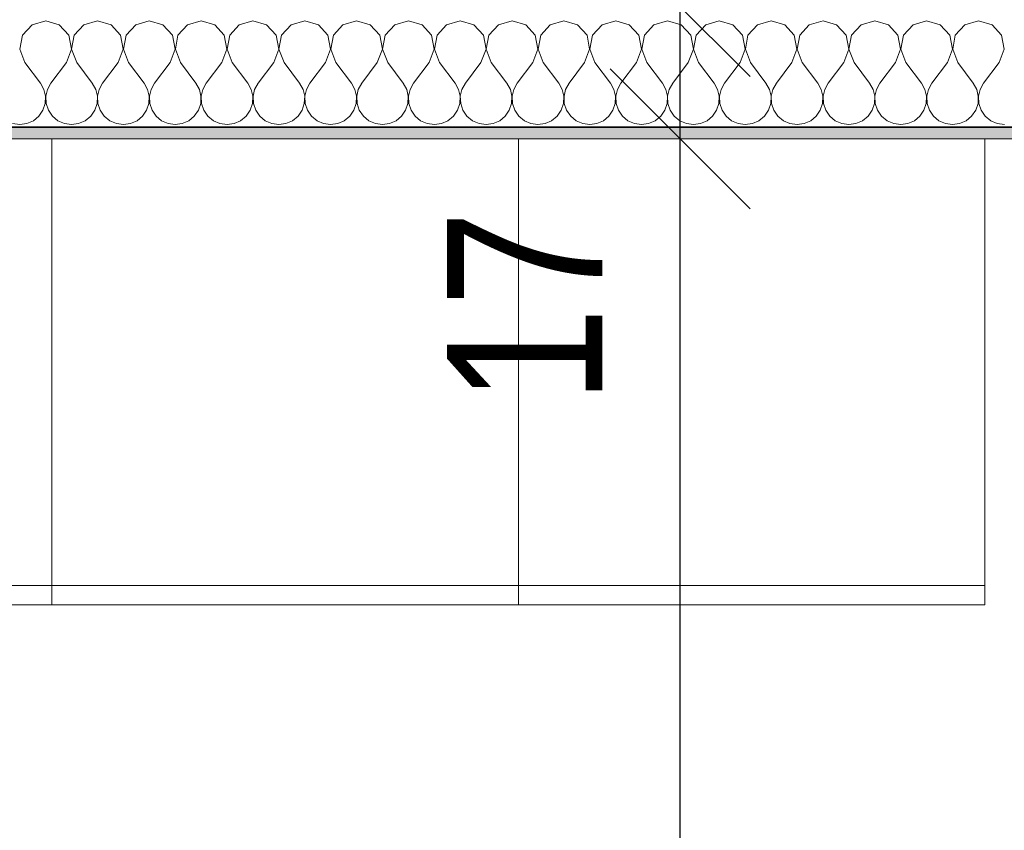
# Model space of a CAD drawing. Header units: centimetres. Extents: x -7.1 to 26.5, y -14.7 to 18.1.
# Tile 128 of 186: x 21.1 to 22.4, y 5.7 to 6.8. Entities that reach past the tile are written whole.
import ezdxf

# ---------------------------------------------------------------- set-up
doc = ezdxf.new("R2010")
doc.units = ezdxf.units.CM
doc.header["$LTSCALE"] = 10
doc.header["$PDMODE"] = 65
doc.linetypes.add('AUSGEZOGEN', pattern=[0])
for name, color, linetype in [('XR$1$015 Murs intérieurs', 7, 'Continuous'), ('XR$1$015 Murs intérieurs – Lignes de séparation des couches', 7, 'Continuous'), ('XR$1$065 Mobilier installé', 7, 'Continuous'), ('XR$1$080 Définition des locaux – Contour', 7, 'Continuous'), ('XR$2$105 Cotations100', 7, 'Continuous'), ('XR$3$015 Murs intérieurs – Hachures des composants', 7, 'Continuous')]:
    doc.layers.add(name, color=color, linetype=linetype)
doc.styles.add('ARIAL', font='arial.ttf')
doc.dimstyles.new('DIMSTYLE_3', dxfattribs={"dimtxt": 0.2, "dimasz": 0.3, "dimexe": 0, "dimexo": 0, "dimgap": 0.1, "dimtad": 2, "dimrnd": 0.005, "dimzin": 4, "dimdsep": 46, "dimtxsty": 'ARIAL', "dimblk1": 'ALL_ML_STRICH', "dimblk2": 'ALL_ML_STRICH', "dimsah": 1, "dimcen": 0, "dimclrd": 7, "dimclre": 7, "dimclrt": 7, "dimadec": 0, "dimazin": 0, "dimtfac": 1, "dimtdec": 0, "dimtix": 1, "dimtmove": 2, "dimatfit": 3, "dimfxl": 0, "dimtzin": 0, "dimlwd": 0, "dimlwe": 18, "dimarcsym": 0})
doc.dimstyles.new('DIMSTYLE_7', dxfattribs={"dimtxt": 0.2, "dimasz": 0.3, "dimexe": 0, "dimexo": 0, "dimgap": 0.1, "dimtad": 2, "dimdec": 1, "dimlfac": 100, "dimrnd": 0.5, "dimzin": 4, "dimdsep": 46, "dimtxsty": 'ARIAL', "dimblk1": 'ALL_ML_STRICH', "dimblk2": 'ALL_ML_STRICH', "dimsah": 1, "dimcen": 0, "dimclrd": 7, "dimclre": 7, "dimclrt": 7, "dimadec": 0, "dimazin": 0, "dimtfac": 1, "dimtdec": 0, "dimtix": 1, "dimtmove": 2, "dimatfit": 3, "dimfxl": 0, "dimtvp": 1.2, "dimtzin": 0, "dimlwd": 0, "dimlwe": 18, "dimarcsym": 0})

# ---------------------------------------------------------------- blocks, each defined once
blk = doc.blocks.new('ALL_ML_STRICH')
at = {"color": 0, "linetype": 'ByBlock', "lineweight": -2}
for p, q in [((0, -0.5), (0, 0.5)), ((-0.3, -0.3), (0.3, 0.3)), ((-1, 0), (0.5, 0))]:
    blk.add_line(p, q, dxfattribs=at)
blk = doc.blocks.new('*D216')
at = {"layer": 'DEFPOINTS', "color": 7, "linetype": 'AUSGEZOGEN', "lineweight": 18, "transparency": 16777216}
for p in [(22.0127, 6.6135), (21.983, 3.7535), (22.1359, 3.7535)]:
    blk.add_point(p, dxfattribs=at)
at = {"layer": 'XR$2$105 Cotations100', "color": 7, "linetype": 'AUSGEZOGEN', "lineweight": -2, "transparency": 16777216}
for p, q in [((21.983, 6.6135), (21.983, 6.6135)), ((21.983, 3.7535), (21.983, 6.6135)), ((21.983, 3.7535), (21.983, 3.7535))]:
    blk.add_line(p, q, dxfattribs=at)
at = {"layer": 'XR$2$105 Cotations100', "color": 7, "linetype": 'AUSGEZOGEN', "lineweight": 18, "transparency": 16777216, "xscale": 0.3, "yscale": 0.3, "zscale": 0.3}
for p, rotation in [((21.983, 6.6135), 90), ((21.983, 3.7535), 270)]:
    blk.add_blockref('ALL_ML_STRICH', p, dxfattribs=dict(at, rotation=rotation))
at = {"layer": 'XR$2$105 Cotations100', "color": 7, "linetype": 'AUSGEZOGEN', "lineweight": 18, "transparency": 16777216, "insert": (21.7796, 5.1951), "char_height": 0.2, "width": 0.64, "attachment_point": 5, "rotation": 90, "style": 'ARIAL'}
blk.add_mtext('\\W0.80;\\A1;{\\A1;{2.86\\H0.132000;\\S^ ;}}', dxfattribs=at)
blk = doc.blocks.new('*D217')
at = {"layer": 'DEFPOINTS', "color": 7, "linetype": 'AUSGEZOGEN', "lineweight": 18, "transparency": 16777216}
for p in [(22.048, 6.7835), (21.983, 6.6135), (22.0127, 6.6135)]:
    blk.add_point(p, dxfattribs=at)
at = {"layer": 'XR$2$105 Cotations100', "color": 7, "linetype": 'AUSGEZOGEN', "lineweight": -2, "transparency": 16777216}
for p, q in [((21.983, 6.7835), (21.983, 6.7835)), ((21.983, 6.6135), (21.983, 6.7835)), ((21.983, 6.6135), (21.983, 6.6135))]:
    blk.add_line(p, q, dxfattribs=at)
at = {"layer": 'XR$2$105 Cotations100', "color": 7, "linetype": 'AUSGEZOGEN', "lineweight": 18, "transparency": 16777216, "xscale": 0.3, "yscale": 0.3, "zscale": 0.3}
for p, rotation in [((21.983, 6.7835), 90), ((21.983, 6.6135), 270)]:
    blk.add_blockref('ALL_ML_STRICH', p, dxfattribs=dict(at, rotation=rotation))
at = {"layer": 'XR$2$105 Cotations100', "color": 7, "linetype": 'AUSGEZOGEN', "lineweight": 18, "transparency": 16777216, "insert": (21.783, 6.397), "char_height": 0.2, "width": 0.64, "attachment_point": 5, "rotation": 90, "style": 'ARIAL'}
blk.add_mtext('\\W0.80;\\A1;{\\A1;{17\\H0.132000;\\S^ ;}}', dxfattribs=at)
blk = doc.blocks.new('*D218')
at = {"layer": 'DEFPOINTS', "color": 7, "linetype": 'AUSGEZOGEN', "lineweight": 18, "transparency": 16777216}
for p in [(22.1318, 10.7335), (21.983, 6.7835), (22.048, 6.7835)]:
    blk.add_point(p, dxfattribs=at)
at = {"layer": 'XR$2$105 Cotations100', "color": 7, "linetype": 'AUSGEZOGEN', "lineweight": -2, "transparency": 16777216}
for p, q in [((21.983, 10.7335), (21.983, 10.7335)), ((21.983, 6.7835), (21.983, 10.7335)), ((21.983, 6.7835), (21.983, 6.7835))]:
    blk.add_line(p, q, dxfattribs=at)
at = {"layer": 'XR$2$105 Cotations100', "color": 7, "linetype": 'AUSGEZOGEN', "lineweight": 18, "transparency": 16777216, "xscale": 0.3, "yscale": 0.3, "zscale": 0.3}
for p, rotation in [((21.983, 10.7335), 90), ((21.983, 6.7835), 270)]:
    blk.add_blockref('ALL_ML_STRICH', p, dxfattribs=dict(at, rotation=rotation))
at = {"layer": 'XR$2$105 Cotations100', "color": 7, "linetype": 'AUSGEZOGEN', "lineweight": 18, "transparency": 16777216, "insert": (21.7795, 8.7695), "char_height": 0.2, "width": 0.64, "attachment_point": 5, "rotation": 90, "style": 'ARIAL'}
blk.add_mtext('\\W0.80;\\A1;{\\A1;{3.95\\H0.132000;\\S^ ;}}', dxfattribs=at)
blk = doc.blocks.new('COMPLEXOBJECT_225')
at = {"layer": 'XR$3$015 Murs intérieurs – Hachures des composants', "color": 8, "linetype": 'AUSGEZOGEN', "lineweight": 13, "transparency": 33554687}
for p, q in [((21.1667, 6.7652), (21.1491, 6.7602)), ((21.1842, 6.7602), (21.1667, 6.7652)), ((21.2333, 6.7652), (21.2158, 6.7602)), ((21.2509, 6.7602), (21.2333, 6.7652)), ((21.3, 6.7652), (21.2825, 6.7602)), ((21.3175, 6.7602), (21.3, 6.7652)), ((21.3667, 6.7652), (21.3491, 6.7602)), ((21.3842, 6.7602), (21.3667, 6.7652)), ((21.4333, 6.7652), (21.4158, 6.7602)), ((21.4509, 6.7602), (21.4333, 6.7652)), ((21.5, 6.7652), (21.4825, 6.7602)), ((21.5175, 6.7602), (21.5, 6.7652)), ((21.5667, 6.7652), (21.5491, 6.7602)), ((21.5842, 6.7602), (21.5667, 6.7652)), ((21.6333, 6.7652), (21.6158, 6.7602)), ((21.6509, 6.7602), (21.6333, 6.7652)), ((21.7, 6.7652), (21.6825, 6.7602)), ((21.7175, 6.7602), (21.7, 6.7652)), ((21.7667, 6.7652), (21.7491, 6.7602)), ((21.7842, 6.7602), (21.7667, 6.7652)), ((21.8333, 6.7652), (21.8158, 6.7602)), ((21.8509, 6.7602), (21.8333, 6.7652)), ((21.9, 6.7652), (21.8825, 6.7602)), ((21.9175, 6.7602), (21.9, 6.7652)), ((21.9667, 6.7652), (21.9491, 6.7602)), ((21.9842, 6.7602), (21.9667, 6.7652)), ((22.0333, 6.7652), (22.0158, 6.7602)), ((22.0509, 6.7602), (22.0333, 6.7652)), ((22.1, 6.7652), (22.0825, 6.7602)), ((22.1175, 6.7602), (22.1, 6.7652)), ((22.1667, 6.7652), (22.1491, 6.7602)), ((22.1842, 6.7602), (22.1667, 6.7652)), ((22.2333, 6.7652), (22.2158, 6.7602)), ((22.2509, 6.7602), (22.2333, 6.7652)), ((22.3, 6.7652), (22.2825, 6.7602)), ((22.3175, 6.7602), (22.3, 6.7652)), ((22.3667, 6.7652), (22.3491, 6.7602)), ((22.3842, 6.7602), (22.3667, 6.7652)), ((21.1491, 6.7602), (21.1369, 6.7467)), ((21.1965, 6.7467), (21.1842, 6.7602)), ((21.2158, 6.7602), (21.2035, 6.7467)), ((21.2631, 6.7467), (21.2509, 6.7602)), ((21.2825, 6.7602), (21.2702, 6.7467)), ((21.3298, 6.7467), (21.3175, 6.7602)), ((21.3491, 6.7602), (21.3369, 6.7467)), ((21.3965, 6.7467), (21.3842, 6.7602)), ((21.4158, 6.7602), (21.4035, 6.7467)), ((21.4631, 6.7467), (21.4509, 6.7602)), ((21.4825, 6.7602), (21.4702, 6.7467)), ((21.5298, 6.7467), (21.5175, 6.7602)), ((21.5491, 6.7602), (21.5369, 6.7467)), ((21.5965, 6.7467), (21.5842, 6.7602)), ((21.6158, 6.7602), (21.6035, 6.7467)), ((21.6631, 6.7467), (21.6509, 6.7602)), ((21.6825, 6.7602), (21.6702, 6.7467)), ((21.7298, 6.7467), (21.7175, 6.7602)), ((21.7491, 6.7602), (21.7369, 6.7467)), ((21.7965, 6.7467), (21.7842, 6.7602)), ((21.8158, 6.7602), (21.8035, 6.7467)), ((21.8631, 6.7467), (21.8509, 6.7602)), ((21.8825, 6.7602), (21.8702, 6.7467)), ((21.9298, 6.7467), (21.9175, 6.7602)), ((21.9491, 6.7602), (21.9369, 6.7467)), ((21.9965, 6.7467), (21.9842, 6.7602)), ((22.0158, 6.7602), (22.0035, 6.7467)), ((22.0631, 6.7467), (22.0509, 6.7602)), ((22.0825, 6.7602), (22.0702, 6.7467)), ((22.1298, 6.7467), (22.1175, 6.7602)), ((22.1491, 6.7602), (22.1369, 6.7467)), ((22.1965, 6.7467), (22.1842, 6.7602)), ((22.2158, 6.7602), (22.2035, 6.7467)), ((22.2631, 6.7467), (22.2509, 6.7602)), ((22.2825, 6.7602), (22.2702, 6.7467)), ((22.3298, 6.7467), (22.3175, 6.7602)), ((22.3491, 6.7602), (22.3369, 6.7467)), ((22.3965, 6.7467), (22.3842, 6.7602)), ((21.1369, 6.7467), (21.1335, 6.7288)), ((21.1999, 6.7288), (21.1965, 6.7467)), ((21.2035, 6.7467), (21.2001, 6.7288)), ((21.2665, 6.7288), (21.2631, 6.7467)), ((21.2702, 6.7467), (21.2668, 6.7288)), ((21.3332, 6.7288), (21.3298, 6.7467)), ((21.3369, 6.7467), (21.3335, 6.7288)), ((21.3999, 6.7288), (21.3965, 6.7467)), ((21.4035, 6.7467), (21.4001, 6.7288)), ((21.4665, 6.7288), (21.4631, 6.7467)), ((21.4702, 6.7467), (21.4668, 6.7288)), ((21.5332, 6.7288), (21.5298, 6.7467)), ((21.5369, 6.7467), (21.5335, 6.7288)), ((21.5999, 6.7288), (21.5965, 6.7467)), ((21.6035, 6.7467), (21.6001, 6.7288)), ((21.6665, 6.7288), (21.6631, 6.7467)), ((21.6702, 6.7467), (21.6668, 6.7288)), ((21.7332, 6.7288), (21.7298, 6.7467)), ((21.7369, 6.7467), (21.7335, 6.7288)), ((21.7999, 6.7288), (21.7965, 6.7467)), ((21.8035, 6.7467), (21.8001, 6.7288)), ((21.8665, 6.7288), (21.8631, 6.7467)), ((21.8702, 6.7467), (21.8668, 6.7288)), ((21.9332, 6.7288), (21.9298, 6.7467)), ((21.9369, 6.7467), (21.9335, 6.7288)), ((21.9999, 6.7288), (21.9965, 6.7467)), ((22.0035, 6.7467), (22.0001, 6.7288)), ((22.0665, 6.7288), (22.0631, 6.7467)), ((22.0702, 6.7467), (22.0668, 6.7288)), ((22.1332, 6.7288), (22.1298, 6.7467)), ((22.1369, 6.7467), (22.1335, 6.7288)), ((22.1999, 6.7288), (22.1965, 6.7467)), ((22.2035, 6.7467), (22.2001, 6.7288)), ((22.2665, 6.7288), (22.2631, 6.7467)), ((22.2702, 6.7467), (22.2668, 6.7288)), ((22.3332, 6.7288), (22.3298, 6.7467)), ((22.3369, 6.7467), (22.3335, 6.7288)), ((22.3999, 6.7288), (22.3965, 6.7467)), ((21.1335, 6.7288), (21.14, 6.7118)), ((21.1933, 6.7118), (21.1999, 6.7288)), ((21.2001, 6.7288), (21.2067, 6.7118)), ((21.26, 6.7118), (21.2665, 6.7288)), ((21.2668, 6.7288), (21.2733, 6.7118)), ((21.3267, 6.7118), (21.3332, 6.7288)), ((21.3335, 6.7288), (21.34, 6.7118)), ((21.3933, 6.7118), (21.3999, 6.7288)), ((21.4001, 6.7288), (21.4067, 6.7118)), ((21.46, 6.7118), (21.4665, 6.7288)), ((21.4668, 6.7288), (21.4733, 6.7118)), ((21.5267, 6.7118), (21.5332, 6.7288)), ((21.5335, 6.7288), (21.54, 6.7118)), ((21.5933, 6.7118), (21.5999, 6.7288)), ((21.6001, 6.7288), (21.6067, 6.7118)), ((21.66, 6.7118), (21.6665, 6.7288)), ((21.6668, 6.7288), (21.6733, 6.7118)), ((21.7267, 6.7118), (21.7332, 6.7288)), ((21.7335, 6.7288), (21.74, 6.7118)), ((21.7933, 6.7118), (21.7999, 6.7288)), ((21.8001, 6.7288), (21.8067, 6.7118)), ((21.86, 6.7118), (21.8665, 6.7288)), ((21.8668, 6.7288), (21.8733, 6.7118)), ((21.9267, 6.7118), (21.9332, 6.7288)), ((21.9335, 6.7288), (21.94, 6.7118)), ((21.9933, 6.7118), (21.9999, 6.7288)), ((22.0001, 6.7288), (22.0067, 6.7118)), ((22.06, 6.7118), (22.0665, 6.7288)), ((22.0668, 6.7288), (22.0733, 6.7118)), ((22.1267, 6.7118), (22.1332, 6.7288)), ((22.1335, 6.7288), (22.14, 6.7118)), ((22.1933, 6.7118), (22.1999, 6.7288)), ((22.2001, 6.7288), (22.2067, 6.7118)), ((22.26, 6.7118), (22.2665, 6.7288)), ((22.2668, 6.7288), (22.2733, 6.7118)), ((22.3267, 6.7118), (22.3332, 6.7288)), ((22.3335, 6.7288), (22.34, 6.7118)), ((22.3933, 6.7118), (22.3999, 6.7288)), ((21.14, 6.7118), (21.16, 6.6852)), ((21.1933, 6.7118), (21.1733, 6.6852)), ((21.2067, 6.7118), (21.2267, 6.6852)), ((21.26, 6.7118), (21.24, 6.6852)), ((21.2733, 6.7118), (21.2933, 6.6852)), ((21.3267, 6.7118), (21.3067, 6.6852)), ((21.34, 6.7118), (21.36, 6.6852)), ((21.3933, 6.7118), (21.3733, 6.6852)), ((21.4067, 6.7118), (21.4267, 6.6852)), ((21.46, 6.7118), (21.44, 6.6852)), ((21.4733, 6.7118), (21.4933, 6.6852)), ((21.5267, 6.7118), (21.5067, 6.6852)), ((21.54, 6.7118), (21.56, 6.6852)), ((21.5933, 6.7118), (21.5733, 6.6852)), ((21.6067, 6.7118), (21.6267, 6.6852)), ((21.66, 6.7118), (21.64, 6.6852)), ((21.6733, 6.7118), (21.6933, 6.6852)), ((21.7267, 6.7118), (21.7067, 6.6852)), ((21.74, 6.7118), (21.76, 6.6852)), ((21.7933, 6.7118), (21.7733, 6.6852)), ((21.8067, 6.7118), (21.8267, 6.6852)), ((21.86, 6.7118), (21.84, 6.6852)), ((21.8733, 6.7118), (21.8933, 6.6852)), ((21.9267, 6.7118), (21.9067, 6.6852)), ((21.94, 6.7118), (21.96, 6.6852)), ((21.9933, 6.7118), (21.9733, 6.6852)), ((22.0067, 6.7118), (22.0267, 6.6852)), ((22.06, 6.7118), (22.04, 6.6852)), ((22.0733, 6.7118), (22.0933, 6.6852)), ((22.1267, 6.7118), (22.1067, 6.6852)), ((22.14, 6.7118), (22.16, 6.6852)), ((22.1933, 6.7118), (22.1733, 6.6852)), ((22.2067, 6.7118), (22.2267, 6.6852)), ((22.26, 6.7118), (22.24, 6.6852)), ((22.2733, 6.7118), (22.2933, 6.6852)), ((22.3267, 6.7118), (22.3067, 6.6852)), ((22.34, 6.7118), (22.36, 6.6852)), ((22.3933, 6.7118), (22.3733, 6.6852)), ((21.1645, 6.6771), (21.16, 6.6852)), ((21.1665, 6.6682), (21.1645, 6.6771)), ((21.1689, 6.6771), (21.1668, 6.6682)), ((21.1733, 6.6852), (21.1689, 6.6771)), ((21.2311, 6.6771), (21.2267, 6.6852)), ((21.2332, 6.6682), (21.2311, 6.6771)), ((21.2355, 6.6771), (21.2335, 6.6682)), ((21.24, 6.6852), (21.2355, 6.6771)), ((21.2978, 6.6771), (21.2933, 6.6852)), ((21.2999, 6.6682), (21.2978, 6.6771)), ((21.3022, 6.6771), (21.3001, 6.6682)), ((21.3067, 6.6852), (21.3022, 6.6771)), ((21.3645, 6.6771), (21.36, 6.6852)), ((21.3665, 6.6682), (21.3645, 6.6771)), ((21.3689, 6.6771), (21.3668, 6.6682)), ((21.3733, 6.6852), (21.3689, 6.6771)), ((21.4311, 6.6771), (21.4267, 6.6852)), ((21.4332, 6.6682), (21.4311, 6.6771)), ((21.4355, 6.6771), (21.4335, 6.6682)), ((21.44, 6.6852), (21.4355, 6.6771)), ((21.4978, 6.6771), (21.4933, 6.6852)), ((21.4999, 6.6682), (21.4978, 6.6771)), ((21.5022, 6.6771), (21.5001, 6.6682)), ((21.5067, 6.6852), (21.5022, 6.6771)), ((21.5645, 6.6771), (21.56, 6.6852)), ((21.5665, 6.6682), (21.5645, 6.6771)), ((21.5689, 6.6771), (21.5668, 6.6682)), ((21.5733, 6.6852), (21.5689, 6.6771)), ((21.6311, 6.6771), (21.6267, 6.6852)), ((21.6332, 6.6682), (21.6311, 6.6771)), ((21.6355, 6.6771), (21.6335, 6.6682)), ((21.64, 6.6852), (21.6355, 6.6771)), ((21.6978, 6.6771), (21.6933, 6.6852)), ((21.6999, 6.6682), (21.6978, 6.6771)), ((21.7022, 6.6771), (21.7001, 6.6682)), ((21.7067, 6.6852), (21.7022, 6.6771)), ((21.7645, 6.6771), (21.76, 6.6852)), ((21.7665, 6.6682), (21.7645, 6.6771)), ((21.7689, 6.6771), (21.7668, 6.6682)), ((21.7733, 6.6852), (21.7689, 6.6771)), ((21.8311, 6.6771), (21.8267, 6.6852)), ((21.8332, 6.6682), (21.8311, 6.6771)), ((21.8355, 6.6771), (21.8335, 6.6682)), ((21.84, 6.6852), (21.8355, 6.6771)), ((21.8978, 6.6771), (21.8933, 6.6852)), ((21.8999, 6.6682), (21.8978, 6.6771)), ((21.9022, 6.6771), (21.9001, 6.6682)), ((21.9067, 6.6852), (21.9022, 6.6771)), ((21.9645, 6.6771), (21.96, 6.6852)), ((21.9665, 6.6682), (21.9645, 6.6771)), ((21.9689, 6.6771), (21.9668, 6.6682)), ((21.9733, 6.6852), (21.9689, 6.6771)), ((22.0311, 6.6771), (22.0267, 6.6852)), ((22.0332, 6.6682), (22.0311, 6.6771)), ((22.0355, 6.6771), (22.0335, 6.6682)), ((22.04, 6.6852), (22.0355, 6.6771)), ((22.0978, 6.6771), (22.0933, 6.6852)), ((22.0999, 6.6682), (22.0978, 6.6771)), ((22.1022, 6.6771), (22.1001, 6.6682)), ((22.1067, 6.6852), (22.1022, 6.6771)), ((22.1645, 6.6771), (22.16, 6.6852)), ((22.1665, 6.6682), (22.1645, 6.6771)), ((22.1689, 6.6771), (22.1668, 6.6682)), ((22.1733, 6.6852), (22.1689, 6.6771)), ((22.2311, 6.6771), (22.2267, 6.6852)), ((22.2332, 6.6682), (22.2311, 6.6771)), ((22.2355, 6.6771), (22.2335, 6.6682)), ((22.24, 6.6852), (22.2355, 6.6771)), ((22.2978, 6.6771), (22.2933, 6.6852)), ((22.2999, 6.6682), (22.2978, 6.6771)), ((22.3022, 6.6771), (22.3001, 6.6682)), ((22.3067, 6.6852), (22.3022, 6.6771)), ((22.3645, 6.6771), (22.36, 6.6852)), ((22.3665, 6.6682), (22.3645, 6.6771)), ((22.3689, 6.6771), (22.3668, 6.6682)), ((22.3733, 6.6852), (22.3689, 6.6771)), ((21.1661, 6.659), (21.1665, 6.6682)), ((21.1668, 6.6682), (21.1672, 6.659)), ((21.2328, 6.659), (21.2332, 6.6682)), ((21.2335, 6.6682), (21.2339, 6.659)), ((21.2994, 6.659), (21.2999, 6.6682)), ((21.3001, 6.6682), (21.3006, 6.659)), ((21.3661, 6.659), (21.3665, 6.6682)), ((21.3668, 6.6682), (21.3672, 6.659)), ((21.4328, 6.659), (21.4332, 6.6682)), ((21.4335, 6.6682), (21.4339, 6.659)), ((21.4994, 6.659), (21.4999, 6.6682)), ((21.5001, 6.6682), (21.5006, 6.659)), ((21.5661, 6.659), (21.5665, 6.6682)), ((21.5668, 6.6682), (21.5672, 6.659)), ((21.6328, 6.659), (21.6332, 6.6682)), ((21.6335, 6.6682), (21.6339, 6.659)), ((21.6994, 6.659), (21.6999, 6.6682)), ((21.7001, 6.6682), (21.7006, 6.659)), ((21.7661, 6.659), (21.7665, 6.6682)), ((21.7668, 6.6682), (21.7672, 6.659)), ((21.8328, 6.659), (21.8332, 6.6682)), ((21.8335, 6.6682), (21.8339, 6.659)), ((21.8994, 6.659), (21.8999, 6.6682)), ((21.9001, 6.6682), (21.9006, 6.659)), ((21.9661, 6.659), (21.9665, 6.6682)), ((21.9668, 6.6682), (21.9672, 6.659)), ((22.0328, 6.659), (22.0332, 6.6682)), ((22.0335, 6.6682), (22.0339, 6.659)), ((22.0994, 6.659), (22.0999, 6.6682)), ((22.1001, 6.6682), (22.1006, 6.659)), ((22.1661, 6.659), (22.1665, 6.6682)), ((22.1668, 6.6682), (22.1672, 6.659)), ((22.2328, 6.659), (22.2332, 6.6682)), ((22.2335, 6.6682), (22.2339, 6.659)), ((22.2994, 6.659), (22.2999, 6.6682)), ((22.3001, 6.6682), (22.3006, 6.659)), ((22.3661, 6.659), (22.3665, 6.6682)), ((22.3668, 6.6682), (22.3672, 6.659)), ((21.1579, 6.6427), (21.1631, 6.6503)), ((21.1631, 6.6503), (21.1661, 6.659)), ((21.1672, 6.659), (21.1702, 6.6503)), ((21.1702, 6.6503), (21.1754, 6.6427)), ((21.2246, 6.6427), (21.2298, 6.6503)), ((21.2298, 6.6503), (21.2328, 6.659)), ((21.2339, 6.659), (21.2369, 6.6503)), ((21.2369, 6.6503), (21.2421, 6.6427)), ((21.2913, 6.6427), (21.2965, 6.6503)), ((21.2965, 6.6503), (21.2994, 6.659)), ((21.3006, 6.659), (21.3035, 6.6503)), ((21.3035, 6.6503), (21.3087, 6.6427)), ((21.3579, 6.6427), (21.3631, 6.6503)), ((21.3631, 6.6503), (21.3661, 6.659)), ((21.3672, 6.659), (21.3702, 6.6503)), ((21.3702, 6.6503), (21.3754, 6.6427)), ((21.4246, 6.6427), (21.4298, 6.6503)), ((21.4298, 6.6503), (21.4328, 6.659)), ((21.4339, 6.659), (21.4369, 6.6503)), ((21.4369, 6.6503), (21.4421, 6.6427)), ((21.4913, 6.6427), (21.4965, 6.6503)), ((21.4965, 6.6503), (21.4994, 6.659)), ((21.5006, 6.659), (21.5035, 6.6503)), ((21.5035, 6.6503), (21.5087, 6.6427)), ((21.5579, 6.6427), (21.5631, 6.6503)), ((21.5631, 6.6503), (21.5661, 6.659)), ((21.5672, 6.659), (21.5702, 6.6503)), ((21.5702, 6.6503), (21.5754, 6.6427)), ((21.6246, 6.6427), (21.6298, 6.6503)), ((21.6298, 6.6503), (21.6328, 6.659)), ((21.6339, 6.659), (21.6369, 6.6503)), ((21.6369, 6.6503), (21.6421, 6.6427)), ((21.6913, 6.6427), (21.6965, 6.6503)), ((21.6965, 6.6503), (21.6994, 6.659)), ((21.7006, 6.659), (21.7035, 6.6503)), ((21.7035, 6.6503), (21.7087, 6.6427)), ((21.7579, 6.6427), (21.7631, 6.6503)), ((21.7631, 6.6503), (21.7661, 6.659)), ((21.7672, 6.659), (21.7702, 6.6503)), ((21.7702, 6.6503), (21.7754, 6.6427)), ((21.8246, 6.6427), (21.8298, 6.6503)), ((21.8298, 6.6503), (21.8328, 6.659)), ((21.8339, 6.659), (21.8369, 6.6503)), ((21.8369, 6.6503), (21.8421, 6.6427)), ((21.8913, 6.6427), (21.8965, 6.6503)), ((21.8965, 6.6503), (21.8994, 6.659)), ((21.9006, 6.659), (21.9035, 6.6503)), ((21.9035, 6.6503), (21.9087, 6.6427)), ((21.9579, 6.6427), (21.9631, 6.6503)), ((21.9631, 6.6503), (21.9661, 6.659)), ((21.9672, 6.659), (21.9702, 6.6503)), ((21.9702, 6.6503), (21.9754, 6.6427)), ((22.0246, 6.6427), (22.0298, 6.6503)), ((22.0298, 6.6503), (22.0328, 6.659)), ((22.0339, 6.659), (22.0369, 6.6503)), ((22.0369, 6.6503), (22.0421, 6.6427)), ((22.0913, 6.6427), (22.0965, 6.6503)), ((22.0965, 6.6503), (22.0994, 6.659)), ((22.1006, 6.659), (22.1035, 6.6503)), ((22.1035, 6.6503), (22.1087, 6.6427)), ((22.1579, 6.6427), (22.1631, 6.6503)), ((22.1631, 6.6503), (22.1661, 6.659)), ((22.1672, 6.659), (22.1702, 6.6503)), ((22.1702, 6.6503), (22.1754, 6.6427)), ((22.2246, 6.6427), (22.2298, 6.6503)), ((22.2298, 6.6503), (22.2328, 6.659)), ((22.2339, 6.659), (22.2369, 6.6503)), ((22.2369, 6.6503), (22.2421, 6.6427)), ((22.2913, 6.6427), (22.2965, 6.6503)), ((22.2965, 6.6503), (22.2994, 6.659)), ((22.3006, 6.659), (22.3035, 6.6503)), ((22.3035, 6.6503), (22.3087, 6.6427)), ((22.3579, 6.6427), (22.3631, 6.6503)), ((22.3631, 6.6503), (22.3661, 6.659)), ((22.3672, 6.659), (22.3702, 6.6503)), ((22.3702, 6.6503), (22.3754, 6.6427)), ((21.1509, 6.6368), (21.1579, 6.6427)), ((21.1754, 6.6427), (21.1825, 6.6368)), ((21.2175, 6.6368), (21.2246, 6.6427)), ((21.2421, 6.6427), (21.2491, 6.6368)), ((21.2842, 6.6368), (21.2913, 6.6427)), ((21.3087, 6.6427), (21.3158, 6.6368)), ((21.3509, 6.6368), (21.3579, 6.6427)), ((21.3754, 6.6427), (21.3825, 6.6368)), ((21.4175, 6.6368), (21.4246, 6.6427)), ((21.4421, 6.6427), (21.4491, 6.6368)), ((21.4842, 6.6368), (21.4913, 6.6427)), ((21.5087, 6.6427), (21.5158, 6.6368)), ((21.5509, 6.6368), (21.5579, 6.6427)), ((21.5754, 6.6427), (21.5825, 6.6368)), ((21.6175, 6.6368), (21.6246, 6.6427)), ((21.6421, 6.6427), (21.6491, 6.6368)), ((21.6842, 6.6368), (21.6913, 6.6427)), ((21.7087, 6.6427), (21.7158, 6.6368)), ((21.7509, 6.6368), (21.7579, 6.6427)), ((21.7754, 6.6427), (21.7825, 6.6368)), ((21.8175, 6.6368), (21.8246, 6.6427)), ((21.8421, 6.6427), (21.8491, 6.6368)), ((21.8842, 6.6368), (21.8913, 6.6427)), ((21.9087, 6.6427), (21.9158, 6.6368)), ((21.9509, 6.6368), (21.9579, 6.6427)), ((21.9754, 6.6427), (21.9825, 6.6368)), ((22.0175, 6.6368), (22.0246, 6.6427)), ((22.0421, 6.6427), (22.0491, 6.6368)), ((22.0842, 6.6368), (22.0913, 6.6427)), ((22.1087, 6.6427), (22.1158, 6.6368)), ((22.1509, 6.6368), (22.1579, 6.6427)), ((22.1754, 6.6427), (22.1825, 6.6368)), ((22.2175, 6.6368), (22.2246, 6.6427)), ((22.2421, 6.6427), (22.2491, 6.6368)), ((22.2842, 6.6368), (22.2913, 6.6427)), ((22.3087, 6.6427), (22.3158, 6.6368)), ((22.3509, 6.6368), (22.3579, 6.6427)), ((22.3754, 6.6427), (22.3825, 6.6368)), ((21.1242, 6.6331), (21.1333, 6.6318)), ((21.1333, 6.6318), (21.1424, 6.6331)), ((21.1424, 6.6331), (21.1509, 6.6368)), ((21.1825, 6.6368), (21.1909, 6.6331)), ((21.1909, 6.6331), (21.2, 6.6318)), ((21.2, 6.6318), (21.2091, 6.6331)), ((21.2091, 6.6331), (21.2175, 6.6368)), ((21.2491, 6.6368), (21.2576, 6.6331)), ((21.2576, 6.6331), (21.2667, 6.6318)), ((21.2667, 6.6318), (21.2758, 6.6331)), ((21.2758, 6.6331), (21.2842, 6.6368)), ((21.3158, 6.6368), (21.3242, 6.6331)), ((21.3242, 6.6331), (21.3333, 6.6318)), ((21.3333, 6.6318), (21.3424, 6.6331)), ((21.3424, 6.6331), (21.3509, 6.6368)), ((21.3825, 6.6368), (21.3909, 6.6331)), ((21.3909, 6.6331), (21.4, 6.6318)), ((21.4, 6.6318), (21.4091, 6.6331)), ((21.4091, 6.6331), (21.4175, 6.6368)), ((21.4491, 6.6368), (21.4576, 6.6331)), ((21.4576, 6.6331), (21.4667, 6.6318)), ((21.4667, 6.6318), (21.4758, 6.6331)), ((21.4758, 6.6331), (21.4842, 6.6368)), ((21.5158, 6.6368), (21.5242, 6.6331)), ((21.5242, 6.6331), (21.5333, 6.6318)), ((21.5333, 6.6318), (21.5424, 6.6331)), ((21.5424, 6.6331), (21.5509, 6.6368)), ((21.5825, 6.6368), (21.5909, 6.6331)), ((21.5909, 6.6331), (21.6, 6.6318)), ((21.6, 6.6318), (21.6091, 6.6331)), ((21.6091, 6.6331), (21.6175, 6.6368)), ((21.6491, 6.6368), (21.6576, 6.6331)), ((21.6576, 6.6331), (21.6667, 6.6318)), ((21.6667, 6.6318), (21.6758, 6.6331)), ((21.6758, 6.6331), (21.6842, 6.6368)), ((21.7158, 6.6368), (21.7242, 6.6331)), ((21.7242, 6.6331), (21.7333, 6.6318)), ((21.7333, 6.6318), (21.7424, 6.6331)), ((21.7424, 6.6331), (21.7509, 6.6368)), ((21.7825, 6.6368), (21.7909, 6.6331)), ((21.7909, 6.6331), (21.8, 6.6318)), ((21.8, 6.6318), (21.8091, 6.6331)), ((21.8091, 6.6331), (21.8175, 6.6368)), ((21.8491, 6.6368), (21.8576, 6.6331)), ((21.8576, 6.6331), (21.8667, 6.6318)), ((21.8667, 6.6318), (21.8758, 6.6331)), ((21.8758, 6.6331), (21.8842, 6.6368)), ((21.9158, 6.6368), (21.9242, 6.6331)), ((21.9242, 6.6331), (21.9333, 6.6318)), ((21.9333, 6.6318), (21.9424, 6.6331)), ((21.9424, 6.6331), (21.9509, 6.6368)), ((21.9825, 6.6368), (21.9909, 6.6331)), ((21.9909, 6.6331), (22, 6.6318)), ((22, 6.6318), (22.0091, 6.6331)), ((22.0091, 6.6331), (22.0175, 6.6368)), ((22.0491, 6.6368), (22.0576, 6.6331)), ((22.0576, 6.6331), (22.0667, 6.6318)), ((22.0667, 6.6318), (22.0758, 6.6331)), ((22.0758, 6.6331), (22.0842, 6.6368)), ((22.1158, 6.6368), (22.1242, 6.6331)), ((22.1242, 6.6331), (22.1333, 6.6318)), ((22.1333, 6.6318), (22.1424, 6.6331)), ((22.1424, 6.6331), (22.1509, 6.6368)), ((22.1825, 6.6368), (22.1909, 6.6331)), ((22.1909, 6.6331), (22.2, 6.6318)), ((22.2, 6.6318), (22.2091, 6.6331)), ((22.2091, 6.6331), (22.2175, 6.6368)), ((22.2491, 6.6368), (22.2576, 6.6331)), ((22.2576, 6.6331), (22.2667, 6.6318)), ((22.2667, 6.6318), (22.2758, 6.6331)), ((22.2758, 6.6331), (22.2842, 6.6368)), ((22.3158, 6.6368), (22.3242, 6.6331)), ((22.3242, 6.6331), (22.3333, 6.6318)), ((22.3333, 6.6318), (22.3424, 6.6331)), ((22.3424, 6.6331), (22.3509, 6.6368)), ((22.3825, 6.6368), (22.3909, 6.6331)), ((22.3909, 6.6331), (22.4, 6.6318))]:
    blk.add_line(p, q, dxfattribs=at)

msp = doc.modelspace()

# ---------------------------------------------------------------- hatches: boundary and pattern name
at = {"layer": 'XR$3$015 Murs intérieurs – Hachures des composants', "linetype": 'AUSGEZOGEN', "lineweight": 13, "true_color": 0x202020, "transparency": 33554687}
msp.add_hatch(color=250, dxfattribs=at).paths.add_polyline_path([(22.6218, 6.6285), (18.8018, 6.6285), (18.8018, 6.6135), (22.6218, 6.6135)])

# ---------------------------------------------------------------- linework, layer by layer
at = {"layer": 'XR$1$015 Murs intérieurs', "color": 7, "linetype": 'AUSGEZOGEN', "lineweight": 18, "transparency": 33554687}
msp.add_line((18.8018, 6.6135), (22.6218, 6.6135), dxfattribs=at)
at = {"layer": 'XR$1$015 Murs intérieurs – Lignes de séparation des couches', "color": 7, "linetype": 'AUSGEZOGEN', "lineweight": 35, "transparency": 33554687}
msp.add_line((22.6218, 6.6285), (18.8018, 6.6285), dxfattribs=at)
at = {"layer": 'XR$1$065 Mobilier installé', "color": 8, "linetype": 'AUSGEZOGEN', "lineweight": 13, "transparency": 33554687}
for p, q in [((21.1748, 6.0385), (20.5748, 6.0385)), ((21.7748, 6.0385), (21.1748, 6.0385)), ((22.3748, 6.0385), (21.7748, 6.0385))]:
    msp.add_line(p, q, dxfattribs=at)
for points in [[(21.1748, 6.0135), (20.5748, 6.0135), (20.5748, 6.6135), (21.1748, 6.6135), (21.1748, 6.0135)], [(21.7748, 6.0135), (21.1748, 6.0135), (21.1748, 6.6135), (21.7748, 6.6135), (21.7748, 6.0135)], [(22.3748, 6.0135), (21.7748, 6.0135), (21.7748, 6.6135), (22.3748, 6.6135), (22.3748, 6.0135)]]:
    msp.add_lwpolyline(points, close=True, dxfattribs=at)
at = {"layer": 'XR$1$080 Définition des locaux – Contour', "color": 8, "linetype": 'AUSGEZOGEN', "lineweight": 13, "transparency": 33554687}
msp.add_lwpolyline([(18.8018, 3.7535), (22.6218, 3.7535), (22.6218, 6.6135), (18.8018, 6.6135), (18.8018, 3.7535)], close=True, dxfattribs=at)

# ---------------------------------------------------------------- block references
at = {"layer": 'XR$3$015 Murs intérieurs – Hachures des composants', "color": 8, "linetype": 'AUSGEZOGEN', "lineweight": 13, "transparency": 33554687}
msp.add_blockref('COMPLEXOBJECT_225', (0, 0), dxfattribs=at)

# ---------------------------------------------------------------- dimensions: what is measured, and where the dimension line sits
at = {"layer": 'XR$2$105 Cotations100', "color": 7, "linetype": 'AUSGEZOGEN', "lineweight": 18, "transparency": 33554687}
for base, p1, p2, dimstyle, picture, middle in [((21.983, 10.7335), (21.983, 6.7835), (21.983, 10.7335), 'DIMSTYLE_3', '*D218', (21.7795, 8.7695)), ((21.983, 6.7835), (21.983, 6.6135), (21.983, 6.7835), 'DIMSTYLE_7', '*D217', (21.783, 6.397)), ((21.983, 6.6135), (21.983, 3.7535), (21.983, 6.6135), 'DIMSTYLE_3', '*D216', (21.7796, 5.1951))]:
    dim = msp.add_linear_dim(base=base, p1=p1, p2=p2, angle=90, dimstyle=dimstyle, override={"dimpost": '<>', "dimclrd": 7, "dimclre": 7, "dimclrt": 7, "dimlwd": 0, "dimlwe": 18}, dxfattribs=at)
    dim.commit()
    dim.dimension.update_dxf_attribs({"geometry": picture, "text_midpoint": middle, "dimtype": 160})

doc.saveas('drawing.dxf')
